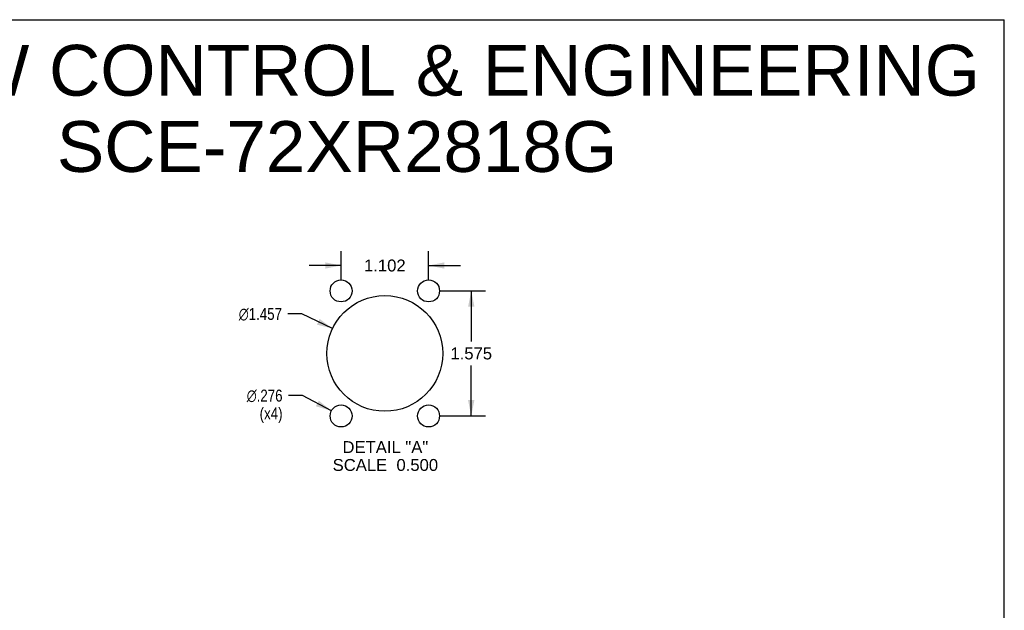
# Model space of a CAD drawing. Header units: inches. Extents: x 0 to 200, y 0 to 129.
# Tile 30 of 30: x 127 to 200, y 86 to 129. Entities that reach past the tile are written whole.
import ezdxf

# ---------------------------------------------------------------- set-up
doc = ezdxf.new("R2010")
doc.units = ezdxf.units.IN
doc.header["$LTSCALE"] = 11
doc.header["$MEASUREMENT"] = 0
doc.layers.get('0').update_dxf_attribs({"linetype": 'CONTINUOUS'})
doc.layers.add('DIMENSIONS', color=7, linetype='CONTINUOUS')
doc.layers.add('XR_ENCLOSURE_DOOR_ASSEMBLY', color=7, linetype='CONTINUOUS')
doc.styles.get("Standard").update_dxf_attribs({"font": 'arial.ttf'})
doc.styles.add('TEXTSTYLE_1', font='gdt', dxfattribs={"width": 0.8})
doc.dimstyles.new('DIMSTYLE_3', dxfattribs={"dimtxt": 0.882353, "dimasz": 1.176471, "dimexe": 0.09, "dimexo": 0.07, "dimgap": 0.0375, "dimtad": 0, "dimtih": 1, "dimtoh": 1, "dimdec": 3, "dimlfac": 0.17, "dimzin": 4, "dimdsep": 46, "dimtxsty": 'Standard', "dimblk": '_FILLED', "dimblk1": '_FILLED', "dimblk2": '_FILLED', "dimcen": 0.09, "dimadec": 3, "dimazin": 1, "dimtfac": 1, "dimtdec": 3, "dimtofl": 0, "dimtmove": 0, "dimatfit": 3, "dimldrblk": '_FILLED', "dimfxl": 0, "dimtolj": 1, "dimtzin": 4, "dimarcsym": 0})
doc.dimstyles.new('DIMSTYLE_4', dxfattribs={"dimtxt": 0.882353, "dimasz": 1.176471, "dimexe": 0.09, "dimexo": 0.07, "dimgap": 0.09, "dimtad": 0, "dimtih": 1, "dimtoh": 1, "dimdec": 3, "dimlfac": 0.17, "dimzin": 4, "dimdsep": 46, "dimtxsty": 'Standard', "dimblk": '_FILLED', "dimblk1": '_FILLED', "dimblk2": '_FILLED', "dimcen": 0.09, "dimadec": 3, "dimazin": 1, "dimtfac": 1, "dimtdec": 3, "dimtofl": 0, "dimtmove": 0, "dimatfit": 1, "dimldrblk": '_FILLED', "dimfxl": 0, "dimtolj": 1, "dimtzin": 4, "dimarcsym": 0})

# ---------------------------------------------------------------- blocks, each defined once
blk = doc.blocks.new('_FILLED')
at = {"color": 0, "linetype": 'ByBlock'}
blk.add_solid([(0, 0), (-1, 0.2), (-1, -0.2)], dxfattribs=at)
blk = doc.blocks.new('*D21')
at = {"layer": 'DIMENSIONS', "color": 2, "linetype": 'Continuous'}
for p, q in [((150.869, 110.137), (150.869, 112.257)), ((157.351, 110.137), (157.351, 112.257)), ((150.869, 111.198), (148.516, 111.198)), ((157.351, 111.198), (159.704, 111.198))]:
    blk.add_line(p, q, dxfattribs=at)
at = {"layer": 'DIMENSIONS', "color": 2, "linetype": 'Continuous', "xscale": 1.1764705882, "yscale": 1.1764705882, "zscale": 1.1764705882}
blk.add_blockref('_FILLED', (150.869, 111.198), dxfattribs=at)
at = {"layer": 'DIMENSIONS', "color": 2, "linetype": 'Continuous', "xscale": 1.1764705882, "yscale": 1.1764705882, "zscale": 1.1764705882, "rotation": 180}
blk.add_blockref('_FILLED', (157.351, 111.198), dxfattribs=at)
at = {"layer": 'DIMENSIONS', "color": 2, "linetype": 'Continuous', "insert": (154.11, 111.639), "char_height": 0.8824, "width": 3.08332, "attachment_point": 2, "line_spacing_factor": 0.9}
blk.add_mtext('1.102', dxfattribs=at)
blk = doc.blocks.new('*D22')
at = {"layer": 'DIMENSIONS', "color": 2, "linetype": 'Continuous'}
for p, q in [((158.175, 109.314), (161.571, 109.314)), ((160.512, 109.314), (160.512, 105.564)), ((160.512, 100.049), (160.512, 103.799)), ((158.175, 100.049), (161.571, 100.049))]:
    blk.add_line(p, q, dxfattribs=at)
at = {"layer": 'DIMENSIONS', "color": 2, "linetype": 'Continuous', "xscale": 1.1764705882, "yscale": 1.1764705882, "zscale": 1.1764705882}
for p, rotation in [((160.512, 109.314), 90), ((160.512, 100.049), 270)]:
    blk.add_blockref('_FILLED', p, dxfattribs=dict(at, rotation=rotation))
at = {"layer": 'DIMENSIONS', "color": 2, "linetype": 'Continuous', "insert": (160.512, 105.122), "char_height": 0.8824, "width": 3.08332, "attachment_point": 2, "line_spacing_factor": 0.9}
blk.add_mtext('1.575', dxfattribs=at)
blk = doc.blocks.new('*D23')
at = {"layer": 'DIMENSIONS', "color": 2, "linetype": 'Continuous'}
for p, q in [((147.962, 107.606), (146.933, 107.606)), ((150.24, 106.522), (147.962, 107.606))]:
    blk.add_line(p, q, dxfattribs=at)
at = {"layer": 'DIMENSIONS', "color": 2, "linetype": 'Continuous', "xscale": 1.1764705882, "yscale": 1.1764705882, "zscale": 1.1764705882, "rotation": 334.5556760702}
blk.add_blockref('_FILLED', (150.24, 106.522), dxfattribs=at)
at = {"layer": 'DIMENSIONS', "color": 2, "linetype": 'Continuous', "insert": (146.491, 108.048), "char_height": 0.88235, "width": 4.25979, "attachment_point": 3, "line_spacing_factor": 0.9, "style": 'TEXTSTYLE_1'}
blk.add_mtext('{\\fgdt;n}\\fArial;1.457', dxfattribs=at)
blk = doc.blocks.new('*D24')
at = {"layer": 'DIMENSIONS', "color": 2, "linetype": 'Continuous'}
for p, q in [((148.003, 101.558), (146.974, 101.558)), ((150.151, 100.427), (148.003, 101.558))]:
    blk.add_line(p, q, dxfattribs=at)
at = {"layer": 'DIMENSIONS', "color": 2, "linetype": 'Continuous', "xscale": 1.1764705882, "yscale": 1.1764705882, "zscale": 1.1764705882, "rotation": 332.2198237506}
blk.add_blockref('_FILLED', (150.151, 100.427), dxfattribs=at)
at = {"layer": 'DIMENSIONS', "color": 2, "linetype": 'Continuous', "insert": (146.533, 102), "char_height": 0.88235, "width": 3.57424, "attachment_point": 3, "line_spacing_factor": 0.9, "style": 'TEXTSTYLE_1'}
blk.add_mtext('{\\fgdt;n}\\fArial;.276\\P(x4)', dxfattribs=at)

msp = doc.modelspace()

# ---------------------------------------------------------------- linework, layer by layer
at = {"color": 7, "linetype": 'Continuous'}
for p in [(0, 129.4118), (200, 0)]:
    msp.add_line(p, (200, 129.4118), dxfattribs=at)
at = {"layer": 'XR_ENCLOSURE_DOOR_ASSEMBLY', "color": 3, "linetype": 'Continuous'}
for centre, radius in [((150.8689, 109.3136), 0.8118), ((157.3512, 109.3136), 0.8118), ((154.1101, 104.6812), 4.2853), ((150.8689, 100.0489), 0.8118), ((157.3512, 100.0489), 0.8118)]:
    msp.add_circle(centre, radius, dxfattribs=at)

# ---------------------------------------------------------------- texts
at = {"layer": 'DIMENSIONS', "color": 2, "linetype": 'Continuous', "attachment_point": 2, "line_spacing_factor": 0.9}
for s, insert, char_height, width in [('SAGINAW CONTROL & ENGINEERING\\PSCE-72XR2818G', (150.5656, 127.5451), 3.764706, 95.083315), ('DETAIL "A"\\PSCALE  0.500', (154.1497, 98.1826), 0.882353, 7.800131)]:
    msp.add_mtext(s, dxfattribs=dict(at, insert=insert, char_height=char_height, width=width))

# ---------------------------------------------------------------- dimensions: what is measured, and where the dimension line sits
at = {"layer": 'DIMENSIONS', "color": 2, "linetype": 'Continuous'}
dim = msp.add_linear_dim(base=(157.3512, 111.1979), p1=(150.8689, 110.0671), p2=(157.3512, 110.0671), dimstyle='DIMSTYLE_3', dxfattribs=at)
dim.commit()
dim.dimension.update_dxf_attribs({"geometry": '*D21', "text_midpoint": (154.1426, 111.193), "dimtype": 160})
dim = msp.add_linear_dim(base=(160.512, 100.0489), p1=(158.1048, 109.3136), p2=(158.1048, 100.0489), angle=270, dimstyle='DIMSTYLE_3', dxfattribs=at)
dim.commit()
dim.dimension.update_dxf_attribs({"geometry": '*D22', "text_midpoint": (160.5528, 104.6763), "dimtype": 160})
for p1, p2, text, picture, middle in [((150.2404, 106.5223), (157.9797, 102.8401), '%%c<>', '*D23', (144.3616, 107.6063)), ((150.1507, 100.4272), (151.5871, 99.6705), '%%c<>\\P(x4)', '*D24', (144.7457, 100.8967))]:
    dim = msp.add_diameter_dim_2p(p1=p1, p2=p2, text=text, dimstyle='DIMSTYLE_4', override={"dimpost": '<>'}, dxfattribs=at)
    dim.commit()
    dim.dimension.update_dxf_attribs({"geometry": picture, "text_midpoint": middle, "dimtype": 163})

doc.saveas('drawing.dxf')
